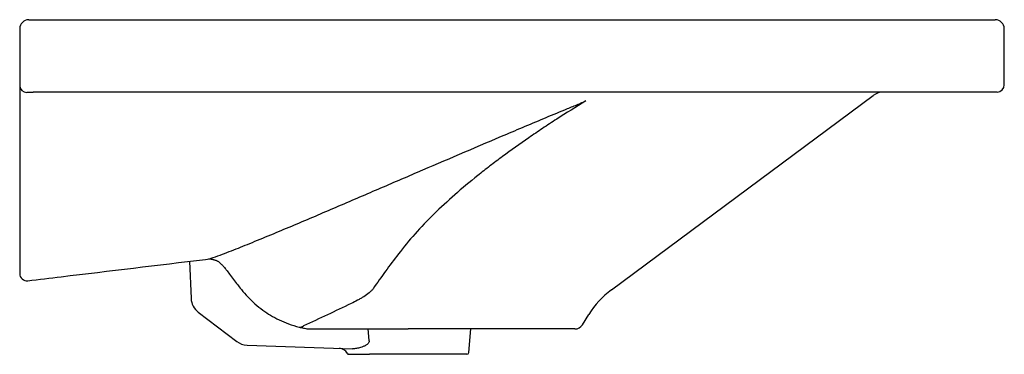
# Model space of a CAD drawing. Header units: millimetres. Extents: x 3880.14 to 3880.685, y 2377.298 to 2377.483.
import ezdxf

# ---------------------------------------------------------------- set-up
doc = ezdxf.new("R2010")
doc.units = ezdxf.units.MM
doc.layers.add('SANINDUSA', color=3, linetype='Continuous')

msp = doc.modelspace()

# ---------------------------------------------------------------- linework, layer by layer
at = {"layer": 'SANINDUSA'}
for p, q in [((3880.145113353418, 2377.482749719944), (3880.680113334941, 2377.482749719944)), ((3880.140113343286, 2377.477749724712), (3880.140113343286, 2377.446431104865)), ((3880.685113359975, 2377.446749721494), (3880.685113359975, 2377.477749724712)), ((3880.681113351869, 2377.442749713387), (3880.147526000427, 2377.442749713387)), ((3880.467708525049, 2377.333384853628), (3880.612459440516, 2377.44078070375)), ((3880.140113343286, 2377.435732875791), (3880.140113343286, 2377.347143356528)), ((3880.234149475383, 2377.349156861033), (3880.234993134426, 2377.328627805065)), ((3880.238938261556, 2377.321073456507), (3880.260253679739, 2377.30489228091)), ((3880.451582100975, 2377.314099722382), (3880.455100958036, 2377.319729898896)), ((3880.31658581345, 2377.311749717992), (3880.355113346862, 2377.311749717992)), ((3880.332732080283, 2377.311749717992), (3880.333431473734, 2377.305329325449)), ((3880.447342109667, 2377.311749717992), (3880.355113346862, 2377.311749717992)), ((3880.38869321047, 2377.298662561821), (3880.389838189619, 2377.311749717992)), ((3880.265951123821, 2377.302863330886), (3880.324308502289, 2377.300825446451)), ((3880.38769701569, 2377.29774971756), (3880.333754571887, 2377.29774971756))]:
    msp.add_line(p, q, dxfattribs=at)
for centre, radius, start, end in [((3880.145113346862, 2377.47774971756), 0.005, 90, 180), ((3880.680113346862, 2377.47774971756), 0.005, 0, 90), ((3880.144066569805, 2377.446475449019), 0.003953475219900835, 180.6426715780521, 269.4701374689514), ((3880.618417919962, 2377.43274971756), 0.01000000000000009, 90, 126.5730309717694), ((3880.681113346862, 2377.44674971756), 0.004000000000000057, 270, 0), ((3880.144113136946, 2377.342398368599), 0.003999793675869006, 180.0050162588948, 276.8451897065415), ((3880.244984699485, 2377.329038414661), 0.01000000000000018, 182.3532851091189, 232.7967722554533), ((3880.497500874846, 2377.293229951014), 0.04999999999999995, 126.5730309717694, 147.994616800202), ((3880.295331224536, 2377.315454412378), 0.002718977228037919, 260.3377147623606, 313.0877783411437), ((3880.447342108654, 2377.31674971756), 0.005, 270, 327.994616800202), ((3880.30047504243, 2377.316749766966), 0.005000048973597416, 261.0837085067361, 269.9999643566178), ((3880.300474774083, 2377.31674971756), 0.00500000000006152, 261.1323656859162, 269.9999960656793), ((3880.266300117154, 2377.312857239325), 0.009999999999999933, 232.7967722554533, 267.9999999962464), ((3880.316899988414, 2377.29608110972), 0.005000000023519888, 26.38256372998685, 87.99999926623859), ((3880.322273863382, 2377.29874971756), 0.0009999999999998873, 206.4084947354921, 270), ((3880.387697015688, 2377.29874971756), 0.0009999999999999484, 270, 355.0000000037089)]:
    msp.add_arc(centre, radius, start, end, dxfattribs=at)
for points, knots in [([(3880.140113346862, 2377.446431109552), (3880.140113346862, 2377.446288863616), (3880.140113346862, 2377.446099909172), (3880.140113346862, 2377.445631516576), (3880.140113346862, 2377.445355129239), (3880.140113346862, 2377.444720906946), (3880.140113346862, 2377.444363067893), (3880.140113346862, 2377.443763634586), (3880.140113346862, 2377.443552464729), (3880.140113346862, 2377.443114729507), (3880.140113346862, 2377.442887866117), (3880.140113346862, 2377.442183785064), (3880.140113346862, 2377.441683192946), (3880.140113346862, 2377.440885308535), (3880.140113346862, 2377.440611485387), (3880.140113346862, 2377.440047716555), (3880.140113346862, 2377.439758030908), (3880.140113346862, 2377.438292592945), (3880.140113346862, 2377.437049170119), (3880.140113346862, 2377.435732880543)], [0, 0, 0, 0, 0.1249999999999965, 0.1249999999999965, 0.249999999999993, 0.249999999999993, 0.3749999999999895, 0.3749999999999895, 0.4374999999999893, 0.4374999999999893, 0.4999999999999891, 0.4999999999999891, 0.6249999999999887, 0.6249999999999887, 0.6874999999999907, 0.6874999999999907, 0.7499999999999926, 0.7499999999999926, 1, 1, 1, 1]), ([(3880.144030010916, 2377.442522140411), (3880.144034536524, 2377.442547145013), (3880.144079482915, 2377.442568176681), (3880.144214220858, 2377.44260019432), (3880.144304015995, 2377.44261183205), (3880.144404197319, 2377.442620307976)], [0, 0, 0, 0, 0.5, 0.5, 1, 1, 1, 1]), ([(3880.267432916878, 2377.359059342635), (3880.271323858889, 2377.360631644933), (3880.275208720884, 2377.362224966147), (3880.282970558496, 2377.365437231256), (3880.286847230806, 2377.36705631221), (3880.294594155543, 2377.370312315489), (3880.298464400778, 2377.371949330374), (3880.306199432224, 2377.375237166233), (3880.31006409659, 2377.37688819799), (3880.321659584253, 2377.381848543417), (3880.329389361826, 2377.385167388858), (3880.344854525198, 2377.391809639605), (3880.35258927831, 2377.395133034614), (3880.375806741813, 2377.40509281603), (3880.391304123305, 2377.411718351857), (3880.410710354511, 2377.419946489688), (3880.414592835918, 2377.421590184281), (3880.422364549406, 2377.424866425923), (3880.426253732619, 2377.4264990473), (3880.434039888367, 2377.429751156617), (3880.437936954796, 2377.431370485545), (3880.443788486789, 2377.433789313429), (3880.445739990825, 2377.434593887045), (3880.449644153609, 2377.436201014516), (3880.451596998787, 2377.43700325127), (3880.453548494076, 2377.437807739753)], [0, 0, 0, 0, 0.06249999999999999, 0.06249999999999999, 0.125, 0.125, 0.1875, 0.1875, 0.2500000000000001, 0.2500000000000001, 0.3750000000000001, 0.3750000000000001, 0.5000000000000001, 0.5000000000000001, 0.75, 0.75, 0.8125000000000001, 0.8125000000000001, 0.875, 0.875, 0.9374999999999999, 0.9374999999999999, 0.9687499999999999, 0.9687499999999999, 1, 1, 1, 1]), ([(3880.453548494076, 2377.437807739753), (3880.448011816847, 2377.434497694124), (3880.442619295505, 2377.431146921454), (3880.434718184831, 2377.426068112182), (3880.432116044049, 2377.42436628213), (3880.426972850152, 2377.42094504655), (3880.424436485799, 2377.419228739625), (3880.416935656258, 2377.414065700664), (3880.412076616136, 2377.410603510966), (3880.405000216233, 2377.405373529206), (3880.402676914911, 2377.403624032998), (3880.399246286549, 2377.400989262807), (3880.398111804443, 2377.400109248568), (3880.395861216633, 2377.398345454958), (3880.394744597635, 2377.397461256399), (3880.384801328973, 2377.389503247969), (3880.376683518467, 2377.382405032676), (3880.362006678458, 2377.368018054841), (3880.35545338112, 2377.360726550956), (3880.34972976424, 2377.353268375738)], [0, 0, 0, 0, 0.1250000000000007, 0.1250000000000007, 0.1875000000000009, 0.1875000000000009, 0.2500000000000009, 0.2500000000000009, 0.3750000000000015, 0.3750000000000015, 0.4375000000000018, 0.4375000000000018, 0.4687500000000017, 0.4687500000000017, 0.5000000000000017, 0.5000000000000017, 0.7500000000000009, 0.7500000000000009, 1, 1, 1, 1]), ([(3880.247196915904, 2377.351204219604), (3880.248897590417, 2377.351809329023), (3880.250593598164, 2377.352433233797), (3880.253978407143, 2377.353705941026), (3880.255667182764, 2377.354354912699), (3880.260724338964, 2377.356329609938), (3880.26408364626, 2377.357682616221), (3880.267432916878, 2377.359059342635)], [0, 0, 0, 0, 0.2500000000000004, 0.2500000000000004, 0.5000000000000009, 0.5000000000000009, 1, 1, 1, 1]), ([(3880.144591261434, 2377.338425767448), (3880.150777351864, 2377.339167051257), (3880.183568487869, 2377.343096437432), (3880.216359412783, 2377.347025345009), (3880.242964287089, 2377.350213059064)], [0, 0, 0, 0, 0.1886512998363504, 1, 1, 1, 1]), ([(3880.244607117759, 2377.350497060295), (3880.244865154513, 2377.350486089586), (3880.24561554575, 2377.350454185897), (3880.246559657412, 2377.350307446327), (3880.247109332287, 2377.350155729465), (3880.247341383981, 2377.350105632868)], [0, 0, 0, 0, 0.2389719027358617, 0.6949491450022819, 0.9999999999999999, 0.9999999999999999, 0.9999999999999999, 0.9999999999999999]), ([(3880.247341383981, 2377.350105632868), (3880.247393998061, 2377.350090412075), (3880.247755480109, 2377.349985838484), (3880.248368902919, 2377.349818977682), (3880.249070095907, 2377.349600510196), (3880.249520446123, 2377.349426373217), (3880.249669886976, 2377.349307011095), (3880.249681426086, 2377.349292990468), (3880.249695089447, 2377.349278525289)], [0, 0, 0, 0, 0.03444198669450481, 0.236631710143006, 0.4784707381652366, 0.7051501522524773, 0.9249460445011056, 1, 1, 1, 1]), ([(3880.140113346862, 2377.347143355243), (3880.140113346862, 2377.346464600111), (3880.140113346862, 2377.345829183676), (3880.140113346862, 2377.344649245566), (3880.140113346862, 2377.34413609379), (3880.140113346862, 2377.343487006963), (3880.140113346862, 2377.343297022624), (3880.140113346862, 2377.342967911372), (3880.140113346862, 2377.342828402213), (3880.140113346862, 2377.342492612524), (3880.140113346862, 2377.342386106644), (3880.140113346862, 2377.342398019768)], [0, 0, 0, 0, 0.2500000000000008, 0.2500000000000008, 0.5000000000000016, 0.5000000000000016, 0.6250000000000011, 0.6250000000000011, 0.7500000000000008, 0.7500000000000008, 1, 1, 1, 1]), ([(3880.249695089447, 2377.349278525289), (3880.249947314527, 2377.349111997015), (3880.250662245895, 2377.348639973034), (3880.25177186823, 2377.347569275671), (3880.253135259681, 2377.346077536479), (3880.254610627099, 2377.344270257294), (3880.256354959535, 2377.341963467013), (3880.25838945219, 2377.339183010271), (3880.259909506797, 2377.337218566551), (3880.260660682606, 2377.336247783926)], [0, 0, 0, 0, 0.0739672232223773, 0.2096599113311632, 0.3318877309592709, 0.4587974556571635, 0.629668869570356, 0.816990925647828, 0.9999999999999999, 0.9999999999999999, 0.9999999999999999, 0.9999999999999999]), ([(3880.260660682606, 2377.336247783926), (3880.261267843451, 2377.335500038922), (3880.263087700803, 2377.333139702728), (3880.266335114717, 2377.329496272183), (3880.270260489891, 2377.325674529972), (3880.27446562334, 2377.32225820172), (3880.278915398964, 2377.31927195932), (3880.28363924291, 2377.316712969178), (3880.288868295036, 2377.314449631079), (3880.292873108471, 2377.313332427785), (3880.294874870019, 2377.312774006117)], [0, 0, 0, 0, 0.09966800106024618, 0.2377549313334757, 0.3770223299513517, 0.5162559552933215, 0.6355081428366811, 0.7547293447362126, 0.8774041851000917, 1, 1, 1, 1]), ([(3880.335755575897, 2377.334026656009), (3880.335487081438, 2377.333635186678), (3880.335156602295, 2377.333248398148), (3880.334402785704, 2377.3324820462), (3880.333977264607, 2377.332101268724), (3880.332622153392, 2377.33099250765), (3880.331607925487, 2377.330288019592), (3880.329986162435, 2377.329263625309), (3880.329430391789, 2377.328929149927), (3880.328300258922, 2377.328274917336), (3880.327724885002, 2377.327954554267), (3880.325973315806, 2377.32701031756), (3880.324771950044, 2377.326403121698), (3880.323546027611, 2377.325812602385)], [0, 0, 0, 0, 0.1250000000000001, 0.1250000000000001, 0.2500000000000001, 0.2500000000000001, 0.5000000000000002, 0.5000000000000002, 0.6250000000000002, 0.6250000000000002, 0.7500000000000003, 0.7500000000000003, 1, 1, 1, 1]), ([(3880.294874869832, 2377.312774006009), (3880.295600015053, 2377.312596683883), (3880.296368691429, 2377.312424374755), (3880.297981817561, 2377.312099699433), (3880.298829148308, 2377.311946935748), (3880.29970007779, 2377.311810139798)], [0, 0, 0, 0, 0.5, 0.5, 1, 1, 1, 1]), ([(3880.30047504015, 2377.31174971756), (3880.301798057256, 2377.31174971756), (3880.303127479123, 2377.31174971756), (3880.305796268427, 2377.31174971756), (3880.307135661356, 2377.31174971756), (3880.311166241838, 2377.31174971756), (3880.31386968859, 2377.31174971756), (3880.316585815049, 2377.31174971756)], [0, 0, 0, 0, 0.2499999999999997, 0.2499999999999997, 0.4999999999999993, 0.4999999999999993, 1, 1, 1, 1]), ([(3880.328787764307, 2377.301488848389), (3880.328401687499, 2377.301376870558), (3880.328022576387, 2377.301273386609), (3880.327271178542, 2377.301094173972), (3880.326898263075, 2377.301018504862), (3880.325786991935, 2377.300844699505), (3880.325051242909, 2377.300799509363), (3880.324308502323, 2377.300825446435)], [0, 0, 0, 0, 0.2500000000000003, 0.2500000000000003, 0.5000000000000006, 0.5000000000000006, 1, 1, 1, 1]), ([(3880.333431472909, 2377.305329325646), (3880.333467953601, 2377.30518535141), (3880.333485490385, 2377.30504020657), (3880.333478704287, 2377.304747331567), (3880.333453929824, 2377.304602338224), (3880.333325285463, 2377.304186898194), (3880.333173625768, 2377.303944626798), (3880.332813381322, 2377.303512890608), (3880.332607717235, 2377.303326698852), (3880.332178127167, 2377.30299157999), (3880.331952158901, 2377.302841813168), (3880.331486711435, 2377.30256532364), (3880.331246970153, 2377.302438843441), (3880.330764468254, 2377.302206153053), (3880.330520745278, 2377.302099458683), (3880.329784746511, 2377.301802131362), (3880.329287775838, 2377.30163387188), (3880.328787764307, 2377.301488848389)], [0, 0, 0, 0, 0.06250000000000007, 0.06250000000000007, 0.1250000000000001, 0.1250000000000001, 0.2500000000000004, 0.2500000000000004, 0.3750000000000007, 0.3750000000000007, 0.5000000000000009, 0.5000000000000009, 0.6250000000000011, 0.6250000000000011, 0.7500000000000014, 0.7500000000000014, 1, 1, 1, 1]), ([(3880.322273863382, 2377.29774971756), (3880.322273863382, 2377.29774971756), (3880.322307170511, 2377.29774971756), (3880.322440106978, 2377.29774971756), (3880.322540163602, 2377.29774971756), (3880.322935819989, 2377.29774971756), (3880.323326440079, 2377.29774971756), (3880.324098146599, 2377.29774971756), (3880.324386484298, 2377.29774971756), (3880.325026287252, 2377.29774971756), (3880.325378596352, 2377.29774971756), (3880.326527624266, 2377.29774971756), (3880.327407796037, 2377.29774971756), (3880.328402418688, 2377.29774971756)], [0, 0, 0, 0, 0.125, 0.125, 0.2500000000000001, 0.2500000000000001, 0.5000000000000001, 0.5000000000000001, 0.6250000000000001, 0.6250000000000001, 0.7500000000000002, 0.7500000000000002, 1, 1, 1, 1]), ([(3880.328402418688, 2377.29774971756), (3880.328958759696, 2377.29774971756), (3880.329558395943, 2377.29774971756), (3880.330846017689, 2377.29774971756), (3880.331534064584, 2377.29774971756), (3880.332272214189, 2377.29774971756)], [0, 0, 0, 0, 0.5, 0.5, 1, 1, 1, 1])]:
    msp.add_open_spline(points, degree=3, knots=knots, dxfattribs=at)
for points in [[(3880.144404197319, 2377.442620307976), (3880.145440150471, 2377.442707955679), (3880.146480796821, 2377.44274971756), (3880.147526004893, 2377.44274971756)], [(3880.242965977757, 2377.350214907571), (3880.244409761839, 2377.350386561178), (3880.245832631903, 2377.350719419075), (3880.247200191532, 2377.351204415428)], [(3880.34972976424, 2377.353268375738), (3880.344854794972, 2377.346916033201), (3880.340196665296, 2377.34050183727), (3880.335755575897, 2377.334026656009)], [(3880.323546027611, 2377.325812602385), (3880.314816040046, 2377.321607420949), (3880.306038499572, 2377.31747903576), (3880.297188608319, 2377.313468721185)], [(3880.332272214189, 2377.29774971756), (3880.332768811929, 2377.29774971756), (3880.33326697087, 2377.29774971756), (3880.333754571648, 2377.29774971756)]]:
    msp.add_open_spline(points, degree=3, dxfattribs=at)

doc.saveas('drawing.dxf')
